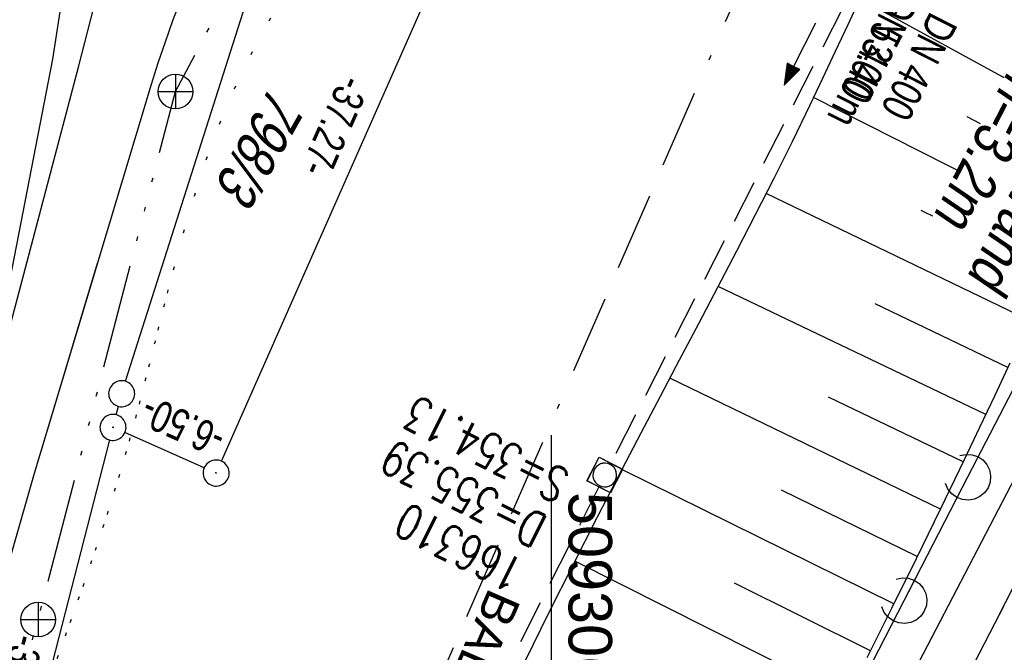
# Model space of a CAD drawing. Extents: x 509054 to 510017, y 459212 to 460305.
# Tile 5 of 63: x 509269 to 509326, y 459430 to 459466. Entities that reach past the tile are written whole.
import ezdxf

# ---------------------------------------------------------------- set-up
doc = ezdxf.new("R2010")
doc.units = 0
doc.header["$LTSCALE"] = 10
doc.header["$MEASUREMENT"] = 0
for name, pattern in [('ACAD_ISO14W100', [25.5, 12, -3, 0.5, -3, 0.5, -3, 0.5, -3]), ('ACAD_ISO16W100', [73, 15, -6.5, 15, -6.5, 15, -7, 1, -7]), ('LT00', [0]), ('LT07', [0.22, 0.02, -0.2]), ('STRICHLINIE2', [0.375, 0.25, -0.125])]:
    doc.linetypes.add(name, pattern=pattern)
doc.layers.get('0').update_dxf_attribs({"linetype": 'LT00'})
for name, color, linetype in [('--EK_FBR', 1, 'LT00'), ('--EK_Halt-Pfeil', 4, 'LT00'), ('--EK_Haltung', 7, 'STRICHLINIE2'), ('--EK_Haltung-Text', 140, 'LT00'), ('--EK_Schacht-Text', 5, 'LT00'), ('--EL_DFK_AB_L', 21, 'LT00'), ('--EL_DFK_AB_P', 7, 'LT00'), ('--EL_Halt-Pfeil', 4, 'LT00'), ('--EL_Haltung', 182, 'STRICHLINIE2'), ('--EL_Haltung-Text', 182, 'LT00'), ('ABSTAND', 8, 'LT00'), ('BAB-KABEL', 220, 'ACAD_ISO16W100'), ('BAB-KABEL_TEXT', 221, 'Continuous'), ('DFK_AB_L', 21, 'LT00'), ('DFK_AB_P', 7, 'LT00'), ('DFK_FLUR_NR', 250, 'LT00'), ('DFK_GZPKT', 250, 'LT00'), ('DFK_KATASTER', 250, 'LT00'), ('LS-WAND_TEXT', 11, 'Continuous'), ('TELEKOM', 210, 'ACAD_ISO14W100'), ('TELEKOM_TEXT', 210, 'Continuous'), ('V110_AFBR_BAB', 250, 'LT00'), ('V110_BOESCH', 250, 'LT00'), ('V110_BOSCHUNG', 250, 'LT00'), ('V110_GEHOELZ', 250, 'LT07'), ('V110_KA_MULD', 182, 'LT00'), ('V110_LAERM', 11, 'LT00'), ('V110_LD_MARK', 250, 'LT00'), ('V111_AFBR_BAB', 250, 'LT00'), ('V111_BOESCH', 250, 'LT00'), ('V111_BOSCHUNG', 250, 'LT00'), ('V111_GEHOELZ', 250, 'LT07'), ('V111_KA_MULD', 182, 'LT00'), ('V111_LAERM', 11, 'LT00'), ('V111_LD_MARK', 250, 'LT00'), ('V111_RASTER', 250, 'LT00')]:
    doc.layers.add(name, color=color, linetype=linetype)
doc.styles.add('Beschrift', font='ARIAL.TTF')
doc.styles.add('Haltungsbeschriftung', font='ARIAL.TTF', dxfattribs={"width": 0.75})
doc.styles.add('schachtbeschriftung', font='romans.shx', dxfattribs={"width": 0.75, "height": 2})
doc.styles.get("Standard").update_dxf_attribs({"font": 'ARIAL.TTF'})

# ---------------------------------------------------------------- blocks, each defined once
blk = doc.blocks.new('SYMB7010')
at = {"color": 0, "linetype": 'ByBlock'}
for points in [[(-0.031408, 0.499213), (-0.093728, 0.49134), (-0.15457, 0.475719), (-0.212975, 0.452595), (-0.268021, 0.422333), (-0.31884, 0.385411), (-0.36463, 0.342411), (-0.40467, 0.29401), (-0.438329, 0.240973), (-0.465074, 0.184136), (-0.484486, 0.124395), (-0.496256, 0.062692), (-0.5002, 0)], [(0.5002, 0), (0.496256, 0.062692), (0.484485, 0.124395), (0.465074, 0.184136), (0.438329, 0.240973), (0.40467, 0.29401), (0.36463, 0.342411), (0.31884, 0.385411), (0.268021, 0.422333), (0.212975, 0.452595), (0.15457, 0.475719), (0.093728, 0.49134), (0.031408, 0.499213), (-0.031408, 0.499213)], [(-0.5002, 0), (-0.496256, -0.062692), (-0.484486, -0.124395), (-0.465075, -0.184136), (-0.438329, -0.240973), (-0.404671, -0.29401), (-0.36463, -0.342411), (-0.31884, -0.385411), (-0.268021, -0.422333), (-0.212975, -0.452595), (-0.154571, -0.475719), (-0.093728, -0.49134), (-0.031408, -0.499213), (0.031408, -0.499213)], [(0.031408, -0.499213), (0.093728, -0.491341), (0.15457, -0.475719), (0.212975, -0.452595), (0.268021, -0.422333), (0.31884, -0.385411), (0.36463, -0.342411), (0.404671, -0.294011), (0.438329, -0.240974), (0.465075, -0.184136), (0.484486, -0.124395), (0.496256, -0.062692), (0.500201, 0)]]:
    blk.add_lwpolyline(points, dxfattribs=at)
blk = doc.blocks.new('SYMB0003')
at = {"color": 0, "linetype": 'ByBlock'}
for p, q in [((-0.015712, 0), (0.010166, 0.012015)), ((0, -0.021257), (-0.015712, 0)), ((0.010166, 0.012015), (0, -0.021257))]:
    blk.add_line(p, q, dxfattribs=at)
for points in [[(-0.031395, 0.499013), (-0.093691, 0.491144), (-0.154509, 0.475528), (-0.21289, 0.452414), (-0.267913, 0.422164), (-0.318712, 0.385257), (-0.364484, 0.342274), (-0.404509, 0.293893), (-0.438154, 0.240877), (-0.464888, 0.184062), (-0.484292, 0.124345), (-0.496058, 0.062667), (-0.5, 0)], [(0.5, 0), (0.496057, 0.062667), (0.484292, 0.124345), (0.464888, 0.184062), (0.438153, 0.240877), (0.404509, 0.293893), (0.364484, 0.342274), (0.318712, 0.385257), (0.267913, 0.422164), (0.21289, 0.452414), (0.154509, 0.475528), (0.093691, 0.491144), (0.031395, 0.499013), (-0.031395, 0.499013)], [(-0.5, 0), (-0.496058, -0.062667), (-0.484292, -0.124345), (-0.464888, -0.184062), (-0.438154, -0.240877), (-0.404509, -0.293893), (-0.364485, -0.342274), (-0.318712, -0.385257), (-0.267914, -0.422164), (-0.21289, -0.452414), (-0.154509, -0.475529), (-0.093691, -0.491144), (-0.031395, -0.499014), (0.031395, -0.499014)], [(0.031395, -0.499014), (0.093691, -0.491144), (0.154509, -0.475529), (0.21289, -0.452414), (0.267914, -0.422164), (0.318712, -0.385257), (0.364485, -0.342274), (0.404509, -0.293893), (0.438154, -0.240877), (0.464889, -0.184062), (0.484292, -0.124345), (0.496058, -0.062667), (0.5, 0)]]:
    blk.add_lwpolyline(points, dxfattribs=at)
blk = doc.blocks.new('SYMB7122')
at = {"color": 0, "linetype": 'ByBlock'}
for points in [[(-0.109975, -0.002365), (-0.106745, 0.026562), (-0.096041, 0.053629), (-0.078613, 0.076941), (-0.055681, 0.094866), (-0.028851, 0.106149), (0, 0.11)], [(0, 0.11), (0.028851, 0.106149), (0.055681, 0.094866), (0.078613, 0.076941), (0.096041, 0.053629), (0.106745, 0.026562), (0.109975, -0.002365)], [(-0.075234, -0.080249), (-0.093647, -0.057708), (-0.105504, -0.031126), (-0.109975, -0.002365)], [(0.109975, -0.002365), (0.105504, -0.031126), (0.093647, -0.057708), (0.075234, -0.080249)]]:
    blk.add_lwpolyline(points, dxfattribs=at)
blk = doc.blocks.new('SYMB1210')
at = {"color": 0, "linetype": 'ByBlock'}
blk.add_line((0.018815, -0.179014), (0.055623, -0.17119), dxfattribs=at)
for points in [[(-0.2, -0.2), (-0.2, 0.2), (0.2, 0.2), (0.2, -0.2), (-0.2, -0.2)], [(0.018815, 0.179014), (-0.018815, 0.179014), (-0.055623, 0.17119), (-0.09, 0.155885), (-0.120444, 0.133766), (-0.145623, 0.105801), (-0.164438, 0.073213), (-0.176067, 0.037424), (-0.18, 0)], [(0.18, 0), (0.176067, 0.037424), (0.164438, 0.073213), (0.145623, 0.105801), (0.120444, 0.133766), (0.09, 0.155885), (0.055623, 0.17119), (0.018815, 0.179014)], [(-0.18, 0), (-0.176067, -0.037424), (-0.164438, -0.073213), (-0.145623, -0.105801), (-0.120444, -0.133766), (-0.09, -0.155885), (-0.055623, -0.17119), (-0.018815, -0.179014), (0.018815, -0.179014)], [(0.055623, -0.17119), (0.09, -0.155885), (0.120444, -0.133766), (0.145623, -0.105801), (0.164438, -0.073213), (0.176067, -0.037424), (0.18, 0)]]:
    blk.add_lwpolyline(points, dxfattribs=at)
blk = doc.blocks.new('SYMB0070')
at = {"color": 0, "linetype": 'ByBlock'}
for p, q in [((-0.5, 0), (0.2, 0)), ((0.5, 0), (0.2, 0.1)), ((0.2, 0.1), (0.2, 0)), ((0.468, 0), (0.21, 0.086)), ((0.21, 0.086), (0.21, -0.086)), ((0.21, -0.086), (0.468, 0)), ((0.22, -0.072), (0.437, 0)), ((0.23, -0.058), (0.405, 0)), ((0.24, -0.045), (0.374, 0)), ((0.342, 0), (0.25, 0.031)), ((0.25, 0.031), (0.25, -0.031)), ((0.25, -0.031), (0.342, 0)), ((0.26, -0.017), (0.31, 0)), ((0.27, -0.003), (0.279, 0))]:
    blk.add_line(p, q, dxfattribs=at)
for points in [[(0.2, 0), (0.2, -0.1), (0.5, 0)], [(0.437, 0), (0.22, 0.072), (0.22, -0.072)], [(0.405, 0), (0.23, 0.058), (0.23, -0.058)], [(0.374, 0), (0.24, 0.045), (0.24, -0.045)], [(0.31, 0), (0.26, 0.017), (0.26, -0.017)], [(0.279, 0), (0.27, 0.003), (0.27, -0.003)]]:
    blk.add_lwpolyline(points, dxfattribs=at)

msp = doc.modelspace()

# ---------------------------------------------------------------- linework, layer by layer
at = {"layer": '--EK_FBR'}
for points in [[(509290.812, 459365.578), (509299.419, 459384.344), (509309.451, 459405.586), (509319.518, 459426.169), (509329.101, 459444.593), (509331.688, 459449.582), (509341.723, 459468.614), (509344.272, 459473.293), (509352.927, 459489.096), (509359, 459500.228), (509365.247, 459511.561), (509367.571, 459515.684), (509370.027, 459520.185), (509373.447, 459526.267), (509381.264, 459540.261), (509388.966, 459553.967), (509398.005, 459570.088)], [(509268.87, 459435.397), (509269.555, 459437.823), (509270.255, 459440.245), (509270.972, 459442.662), (509276.988, 459462.638), (509277.374, 459463.867), (509277.786, 459465.088), (509278.218, 459466.303), (509278.666, 459467.512)], [(509254.374, 459386.116), (509254.774, 459387.19), (509255.555, 459389.383), (509256.309, 459391.587), (509257.037, 459393.8), (509257.745, 459396.019), (509258.435, 459398.245), (509259.111, 459400.475), (509259.776, 459402.708), (509260.834, 459406.318), (509261.874, 459409.932), (509262.898, 459413.55), (509263.905, 459417.172), (509264.899, 459420.798), (509265.559, 459423.232), (509266.215, 459425.666), (509266.871, 459428.101), (509267.531, 459430.535), (509268.196, 459432.967), (509268.87, 459435.397), (509269.555, 459437.823), (509270.255, 459440.245), (509270.972, 459442.662), (509273.885, 459452.336)], [(509290.812, 459365.578), (509299.419, 459384.344), (509309.451, 459405.586), (509319.518, 459426.169), (509323.37, 459433.575)]]:
    msp.add_lwpolyline(points, dxfattribs=at)
at = {"layer": '--EK_Haltung'}
msp.add_line((509302.744, 459439.464), (509280.882, 459396.169), dxfattribs=at)
at = {"layer": '--EL_DFK_AB_L'}
for p, q in [((509281.013, 459440.935), (509295.477, 459473.654)), ((509280.024, 459440.553), (509275.456, 459442.576)), ((509266.366, 459410.085), (509274.584, 459442.154))]:
    msp.add_line(p, q, dxfattribs=at)
at = {"layer": '--EL_Haltung'}
msp.add_line((509302.744, 459439.464), (509280.882, 459396.169), dxfattribs=at)
at = {"layer": 'BAB-KABEL', "ltscale": 0.03, "flags": 128}
msp.add_lwpolyline([(509756.483, 460164.921), (509747.182, 460153.37), (509734.689, 460137.244), (509730.907, 460132.09), (509733.129, 460114.536), (509731.409, 460108.008), (509724.523, 460095.604), (509711.28, 460076.685), (509698.025, 460055.678), (509688.568, 460043.653), (509672.718, 460022.088), (509664.467, 460011.266), (509651.04, 459989.759), (509640.382, 459973.096), (509628.843, 459955.498), (509618.698, 459940.552), (509581.789, 459885.116), (509566.288, 459862.507), (509548.446, 459837.862), (509521.661, 459802.421), (509508.018, 459785.379), (509484.638, 459767.233), (509465.746, 459752.551), (509478.238, 459736.448), (509483.937, 459724.142), (509476.568, 459711.775), (509463.243, 459689.908), (509453.703, 459672.981), (509444.321, 459655.82), (509438.096, 459644.673), (509430.158, 459631.549), (509426.037, 459631.795), (509415.741, 459631.611), (509407.454, 459627.741), (509394.402, 459620.945), (509385.21, 459598.169), (509379.328, 459586.045), (509371.381, 459571.601), (509340.84, 459514.202), (509327.412, 459490.839), (509320.978, 459490.839), (509314.627, 459476.818), (509274.625, 459384.823), (509271.134, 459376.67)], dxfattribs=at)
at = {"layer": 'DFK_AB_L'}
for p, q in [((509281.013, 459440.935), (509295.477, 459473.654)), ((509280.024, 459440.553), (509275.456, 459442.576)), ((509266.366, 459410.085), (509274.584, 459442.154))]:
    msp.add_line(p, q, dxfattribs=at)
at = {"layer": 'DFK_KATASTER'}
for p, q in [((509275.498, 459445.535), (509283.073, 459469.366)), ((509274.957, 459443.606), (509275.083, 459444.094))]:
    msp.add_line(p, q, dxfattribs=at)
at = {"layer": 'TELEKOM', "ltscale": 0.05, "flags": 128}
msp.add_lwpolyline([(509255.414, 459385.53), (509261.944, 459402.433), (509270.462, 459431.809), (509278.366, 459462.214), (509290.191, 459484.55), (509319.551, 459490.194)], dxfattribs=at)
at = {"layer": 'TELEKOM_TEXT'}
for p, q in [((509278.366, 459463.214), (509278.366, 459461.214)), ((509277.366, 459462.214), (509279.366, 459462.214)), ((509270.462, 459432.809), (509270.462, 459430.809)), ((509269.462, 459431.809), (509271.462, 459431.809))]:
    msp.add_line(p, q, dxfattribs=at)
for centre in [(509278.366, 459462.214), (509270.462, 459431.809)]:
    msp.add_circle(centre, 1, dxfattribs=at)
at = {"layer": 'V110_AFBR_BAB'}
for points in [[(509290.812, 459365.578), (509299.419, 459384.344), (509309.451, 459405.586), (509319.518, 459426.169), (509329.101, 459444.593), (509331.688, 459449.582), (509341.723, 459468.614), (509344.272, 459473.293), (509352.927, 459489.096), (509359, 459500.228), (509365.247, 459511.561), (509367.571, 459515.684), (509370.027, 459520.185), (509373.447, 459526.267), (509381.264, 459540.261), (509388.966, 459553.967), (509398.005, 459570.088)], [(509268.87, 459435.397), (509269.555, 459437.823), (509270.255, 459440.245), (509270.972, 459442.662), (509276.988, 459462.638), (509277.374, 459463.867), (509277.786, 459465.088), (509278.218, 459466.303), (509278.666, 459467.512)]]:
    msp.add_lwpolyline(points, dxfattribs=at)
at = {"layer": 'V110_BOESCH'}
for points in [[(509317.786, 459467.61), (509317.066, 459466.062), (509316.345, 459464.515), (509315.62, 459462.969), (509314.885, 459461.425), (509313.861, 459459.32), (509312.814, 459457.219), (509311.748, 459455.122), (509310.667, 459453.026), (509309.575, 459450.932), (509308.474, 459448.839), (509307.37, 459446.745), (509306.265, 459444.651), (509305.163, 459442.555), (509304.068, 459440.457), (509302.646, 459437.701), (509301.241, 459434.939), (509299.849, 459432.173), (509298.471, 459429.402)], [(509326.409, 459446.573), (509325.531, 459444.719), (509324.653, 459442.865), (509323.771, 459441.012), (509322.394, 459438.153), (509321.001, 459435.302), (509319.595, 459432.456), (509318.178, 459429.615)]]:
    msp.add_lwpolyline(points, dxfattribs=at)
at = {"layer": 'V110_BOSCHUNG'}
for p, q in [((509332.797, 459459.312), (509317.769, 459467.573)), ((509330.143, 459454.26), (509315.098, 459461.87)), ((509331.454, 459456.81), (509323.944, 459460.757)), ((509327.573, 459449.017), (509312.372, 459456.346)), ((509328.851, 459451.657), (509321.299, 459455.373)), ((509325.011, 459443.621), (509309.604, 459450.989)), ((509326.295, 459446.332), (509318.643, 459449.992)), ((509322.403, 459438.173), (509306.825, 459445.713)), ((509323.717, 459440.9), (509315.965, 459444.622)), ((509319.729, 459432.727), (509304.067, 459440.457)), ((509321.075, 459435.453), (509313.257, 459439.267)), ((509317.015, 459427.301), (509301.361, 459435.177)), ((509318.373, 459430.006), (509310.542, 459433.916))]:
    msp.add_line(p, q, dxfattribs=at)
at = {"layer": 'V110_GEHOELZ', "flags": 128}
msp.add_lwpolyline([(509337.081, 459466.487), (509342.185, 459483.269), (509327.916, 459484.844), (509326.877, 459484.934), (509325.839, 459484.978), (509324.8, 459484.983), (509323.761, 459484.957), (509322.721, 459484.907), (509321.68, 459484.84), (509320.636, 459484.764), (509319.591, 459484.686), (509318.542, 459484.613), (509317.489, 459484.553), (509316.433, 459484.513), (509315.373, 459484.5), (509314.39, 459484.516), (509313.404, 459484.554), (509312.417, 459484.606), (509311.43, 459484.666), (509310.446, 459484.724), (509309.465, 459484.774), (509308.489, 459484.808), (509307.52, 459484.818), (509306.559, 459484.798), (509305.607, 459484.739), (509304.667, 459484.634), (509303.739, 459484.476), (509302.826, 459484.256), (509301.919, 459483.967), (509301.028, 459483.613), (509300.153, 459483.202), (509299.294, 459482.74), (509298.449, 459482.232), (509297.621, 459481.684), (509296.807, 459481.104), (509296.008, 459480.496), (509295.224, 459479.868), (509293.554, 459478.436), (509291.956, 459476.937), (509290.433, 459475.375), (509288.985, 459473.752), (509287.616, 459472.073), (509286.326, 459470.34), (509285.119, 459468.556), (509283.996, 459466.726), (509282.96, 459464.853), (509282.011, 459462.939), (509281.153, 459460.989), (509280.592, 459459.567), (509280.074, 459458.128), (509279.592, 459456.676), (509279.142, 459455.212), (509278.717, 459453.738), (509278.314, 459452.254), (509277.925, 459450.764), (509277.546, 459449.268), (509277.171, 459447.769), (509276.796, 459446.267), (509276.413, 459444.766), (509276.018, 459443.266), (509275.606, 459441.768), (509275.059, 459439.899), (509274.481, 459438.036), (509273.876, 459436.182), (509273.248, 459434.337), (509272.603, 459432.501), (509271.944, 459430.673), (509271.277, 459428.855), (509270.605, 459427.047), (509269.934, 459425.249), (509269.269, 459423.461), (509268.612, 459421.685), (509267.97, 459419.919), (509267.495, 459418.583), (509267.032, 459417.248), (509266.586, 459415.909), (509266.157, 459414.558), (509265.75, 459413.191), (509265.365, 459411.802), (509265.006, 459410.385), (509264.674, 459408.934), (509264.374, 459407.444), (509264.106, 459405.908), (509263.873, 459404.321), (509263.827, 459403.943), (509263.798, 459403.572), (509263.804, 459403.218), (509263.861, 459402.893), (509263.983, 459402.606), (509264.18, 459402.367), (509264.44, 459402.167), (509264.746, 459401.997), (509265.08, 459401.848), (509265.426, 459401.711), (509266.195, 459401.416), (509266.94, 459401.138), (509267.667, 459400.877), (509268.385, 459400.635), (509269.098, 459400.411), (509269.814, 459400.206), (509270.541, 459400.021), (509271.303, 459399.849), (509272.078, 459399.69), (509272.862, 459399.536), (509273.649, 459399.379), (509274.436, 459399.209), (509275.218, 459399.02), (509275.99, 459398.802), (509276.748, 459398.548), (509277.486, 459398.249), (509278.202, 459397.898), (509278.889, 459397.485), (509279.544, 459397.004), (509279.922, 459396.676), (509280.275, 459396.32), (509280.594, 459395.941), (509280.866, 459395.538), (509281.082, 459395.114), (509281.231, 459394.672), (509281.308, 459394.187), (509281.315, 459393.688), (509281.268, 459393.179), (509281.182, 459392.665), (509281.073, 459392.151), (509280.729, 459390.734), (509280.339, 459389.346), (509279.906, 459387.984), (509279.435, 459386.645), (509278.932, 459385.326), (509278.399, 459384.025), (509277.843, 459382.737), (509277.266, 459381.461), (509276.674, 459380.193), (509276.071, 459378.93), (509275.462, 459377.669), (509274.851, 459376.408), (509274.242, 459375.143), (509274.158, 459374.965)], dxfattribs=at)
at = {"layer": 'V110_LAERM'}
for p, q in [((509327.637, 459447.121), (509323.971, 459440.01)), ((509323.971, 459440.01), (509320.305, 459432.9)), ((509320.305, 459432.9), (509316.639, 459425.789))]:
    msp.add_line(p, q, dxfattribs=at)
at = {"layer": 'V110_LD_MARK'}
for points in [[(509267.546, 459443.852), (509272.809, 459463.707), (509277.261, 459481.034)], [(509273.797, 459480.342), (509271.291, 459464.085), (509267.348, 459443.888)], [(509326.734, 459433.946), (509325.531, 459431.602), (509324.334, 459429.254), (509323.14, 459426.905), (509321.947, 459424.555), (509320.673, 459422.048), (509319.399, 459419.541), (509318.126, 459417.033), (509316.858, 459414.523), (509315.595, 459412.01), (509314.34, 459409.494), (509313.094, 459406.973), (509311.859, 459404.447), (509309.813, 459400.186), (509307.803, 459395.908), (509305.829, 459391.613), (509303.889, 459387.302), (509301.983, 459382.976), (509300.539, 459379.638), (509299.112, 459376.292), (509297.701, 459372.939), (509296.304, 459369.581), (509294.919, 459366.218), (509293.938, 459363.816)]]:
    msp.add_lwpolyline(points, dxfattribs=at)
at = {"layer": 'V111_AFBR_BAB'}
for points in [[(509254.374, 459386.116), (509254.774, 459387.19), (509255.555, 459389.383), (509256.309, 459391.587), (509257.037, 459393.8), (509257.745, 459396.019), (509258.435, 459398.245), (509259.111, 459400.475), (509259.776, 459402.708), (509260.834, 459406.318), (509261.874, 459409.932), (509262.898, 459413.55), (509263.905, 459417.172), (509264.899, 459420.798), (509265.559, 459423.232), (509266.215, 459425.666), (509266.871, 459428.101), (509267.531, 459430.535), (509268.196, 459432.967), (509268.87, 459435.397), (509269.555, 459437.823), (509270.255, 459440.245), (509270.972, 459442.662), (509273.885, 459452.336)], [(509290.812, 459365.578), (509299.419, 459384.344), (509309.451, 459405.586), (509319.518, 459426.169), (509323.37, 459433.575)]]:
    msp.add_lwpolyline(points, dxfattribs=at)
at = {"layer": 'V111_BOESCH'}
for points in [[(509304.258, 459440.821), (509304.068, 459440.457), (509302.646, 459437.701), (509301.241, 459434.939), (509299.85, 459432.173), (509298.471, 459429.402)], [(509320.657, 459434.604), (509319.595, 459432.456), (509318.178, 459429.615)]]:
    msp.add_lwpolyline(points, dxfattribs=at)
at = {"layer": 'V111_BOSCHUNG'}
for p, q in [((509319.73, 459432.727), (509304.067, 459440.457)), ((509317.015, 459427.301), (509301.361, 459435.177)), ((509318.374, 459430.006), (509310.542, 459433.916))]:
    msp.add_line(p, q, dxfattribs=at)
at = {"layer": 'V111_GEHOELZ', "flags": 128}
msp.add_lwpolyline([(509277.935, 459450.801), (509277.925, 459450.764), (509277.546, 459449.268), (509277.171, 459447.769), (509276.796, 459446.267), (509276.413, 459444.766), (509276.019, 459443.266), (509275.606, 459441.768), (509275.06, 459439.898), (509274.481, 459438.036), (509273.876, 459436.182), (509273.248, 459434.337), (509272.603, 459432.501), (509271.944, 459430.673), (509271.277, 459428.855), (509270.605, 459427.047), (509269.935, 459425.249), (509269.269, 459423.461), (509268.612, 459421.684), (509267.97, 459419.919), (509267.495, 459418.583), (509267.032, 459417.248), (509266.586, 459415.909), (509266.157, 459414.558), (509265.75, 459413.191), (509265.365, 459411.802), (509265.006, 459410.385), (509264.674, 459408.934), (509264.374, 459407.444), (509264.106, 459405.908), (509263.873, 459404.321), (509263.827, 459403.943), (509263.798, 459403.572), (509263.804, 459403.218), (509263.861, 459402.893), (509263.983, 459402.606), (509264.18, 459402.367), (509264.44, 459402.167), (509264.746, 459401.997), (509265.08, 459401.848), (509265.426, 459401.711), (509266.195, 459401.416), (509266.94, 459401.138), (509267.667, 459400.877), (509268.385, 459400.635), (509269.098, 459400.411), (509269.815, 459400.206), (509270.541, 459400.021), (509271.303, 459399.849), (509272.078, 459399.69), (509272.862, 459399.536), (509273.65, 459399.379), (509274.436, 459399.209), (509275.218, 459399.02), (509275.99, 459398.802), (509276.748, 459398.548), (509277.487, 459398.249), (509278.202, 459397.898), (509278.889, 459397.485), (509279.544, 459397.004), (509279.922, 459396.675), (509280.275, 459396.32), (509280.594, 459395.941), (509280.866, 459395.538), (509281.082, 459395.114), (509281.231, 459394.672), (509281.309, 459394.187), (509281.315, 459393.688), (509281.268, 459393.179), (509281.182, 459392.665), (509281.073, 459392.151), (509280.729, 459390.734), (509280.339, 459389.346), (509279.906, 459387.984), (509279.435, 459386.645), (509278.932, 459385.326), (509278.399, 459384.025), (509277.843, 459382.737), (509277.266, 459381.461), (509276.674, 459380.193), (509276.072, 459378.93), (509275.462, 459377.669), (509274.851, 459376.408), (509274.242, 459375.143), (509274.158, 459374.965)], dxfattribs=at)
at = {"layer": 'V111_LAERM'}
for p, q in [((509321.098, 459434.437), (509320.305, 459432.9)), ((509320.305, 459432.9), (509316.639, 459425.789))]:
    msp.add_line(p, q, dxfattribs=at)
at = {"layer": 'V111_LD_MARK'}
for points in [[(509264.79, 459433.468), (509267.546, 459443.852), (509270.169, 459453.745)], [(509326.027, 459432.568), (509325.531, 459431.602), (509324.334, 459429.254), (509323.14, 459426.905), (509321.947, 459424.555), (509320.673, 459422.048), (509319.399, 459419.541), (509318.126, 459417.033), (509316.858, 459414.523), (509315.595, 459412.01), (509314.34, 459409.494), (509313.094, 459406.973), (509311.859, 459404.447), (509309.813, 459400.186), (509307.803, 459395.908), (509305.829, 459391.613), (509303.889, 459387.302), (509301.983, 459382.976), (509300.539, 459379.638), (509299.112, 459376.292), (509297.701, 459372.939), (509296.304, 459369.581), (509294.919, 459366.218), (509293.938, 459363.816)]]:
    msp.add_lwpolyline(points, dxfattribs=at)
at = {"layer": 'V111_RASTER'}
msp.add_line((509300, 459442.435), (509300, 459425.235), dxfattribs=at)

# ---------------------------------------------------------------- block references
at = {"layer": '--EK_Halt-Pfeil', "xscale": 4.000000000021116, "yscale": 4, "zscale": 4, "rotation": 243.0018499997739}
msp.add_blockref('SYMB0070', (509314.311, 459464.376), dxfattribs=at)
at = {"layer": '--EL_DFK_AB_P', "xscale": 1.500000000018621, "yscale": 1.5, "zscale": 1.5, "rotation": 264.7377099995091}
for p in [(509274.77, 459442.879), (509280.71, 459440.25)]:
    msp.add_blockref('SYMB0003', p, dxfattribs=at)
at = {"layer": '--EL_Halt-Pfeil', "xscale": 4.000000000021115, "yscale": 4, "zscale": 4, "rotation": 243.0018499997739}
msp.add_blockref('SYMB0070', (509314.311, 459464.376), dxfattribs=at)
at = {"layer": 'DFK_AB_P', "xscale": 1.500000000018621, "yscale": 1.5, "zscale": 1.5, "rotation": 264.7377099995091}
for p in [(509274.77, 459442.879), (509280.71, 459440.25)]:
    msp.add_blockref('SYMB0003', p, dxfattribs=at)
at = {"layer": 'DFK_GZPKT', "xscale": 1.500000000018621, "yscale": 1.5, "zscale": 1.5, "rotation": 264.7377099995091}
msp.add_blockref('SYMB7010', (509275.27, 459444.819), dxfattribs=at)
at = {"layer": 'V110_KA_MULD', "xscale": 3.799999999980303, "yscale": 3.799999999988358, "zscale": 3.8, "rotation": 242.720763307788}
msp.add_blockref('SYMB1210', (509303.082, 459440.133), dxfattribs=at)
at = {"layer": 'V110_LAERM', "xscale": 12.0000000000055, "yscale": 12, "zscale": 12, "rotation": 242.7226599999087}
for p in [(509323.971, 459440.01), (509320.305, 459432.9)]:
    msp.add_blockref('SYMB7122', p, dxfattribs=at)
at = {"layer": 'V111_KA_MULD', "xscale": 3.799999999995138, "yscale": 3.799999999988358, "zscale": 3.8, "rotation": 243.0288198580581}
msp.add_blockref('SYMB1210', (509303.082, 459440.133), dxfattribs=at)
at = {"layer": 'V111_LAERM', "xscale": 11.99999999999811, "yscale": 12, "zscale": 12, "rotation": 242.722760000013}
msp.add_blockref('SYMB7122', (509320.305, 459432.9), dxfattribs=at)

# ---------------------------------------------------------------- texts
at = {"layer": '--EK_Schacht-Text', "style": 'schachtbeschriftung', "width": 0.75}
for s, p in [('S=354.13', (509301.182, 459440.253)), ('D=355.39', (509299.883, 459437.682)), ('166310', (509298.585, 459435.111))]:
    msp.add_text(s, height=2, rotation=-206.7929, dxfattribs=at).set_placement(p)
at = {"layer": 'ABSTAND', "width": 0.75}
for s, rotation, p in [(' -37.27-', -113.8488, (509288.148, 459463.753)), (' -6.50-', -203.8819, (509281.857, 459442.566)), (' -34.60-', -104.3722, (509269.179, 459431.582))]:
    msp.add_text(s, height=1.8, rotation=rotation, dxfattribs=at).set_placement(p)
at = {"layer": 'BAB-KABEL_TEXT', "insert": (509293.691, 459427.451), "char_height": 2, "attachment_point": 8, "rotation": 246.5107, "style": 'Beschrift'}
msp.add_mtext('BAB-Kabel', dxfattribs=at)
at = {"layer": 'DFK_FLUR_NR', "oblique": 13.754, "width": 0.75}
msp.add_text('798/3', height=2.5, rotation=240.5925, dxfattribs=at).set_placement((509283.854, 459462.616))
at = {"layer": 'V111_RASTER', "width": 0.979}
msp.add_text(' 509300', height=2.5, rotation=-89.9998, dxfattribs=at).set_placement((509301, 459440.109))

# ---------------------------------------------------------------- next in the draw order: texts
at = {"layer": 'LS-WAND_TEXT', "insert": (509326.266, 459463.452), "char_height": 2.5, "attachment_point": 7, "rotation": 242.7244, "line_spacing_factor": 0.8, "style": 'Beschrift', "bg_fill": 3, "box_fill_scale": 1, "bg_fill_color": 256, "bg_fill_transparency": 7190816}
msp.add_mtext('{\\Q7;\\W0.8;LS-Wand\\Ph=3.2m}', dxfattribs=at)

# ---------------------------------------------------------------- next in the draw order: linework, layer by layer
at = {"layer": '--EK_Haltung'}
msp.add_line((509326.982, 459487.041), (509303.423, 459440.802), dxfattribs=at)
at = {"layer": '--EL_Haltung'}
msp.add_line((509326.982, 459487.041), (509303.423, 459440.802), dxfattribs=at)

# ---------------------------------------------------------------- next in the draw order: texts
at = {"layer": '--EK_Haltung-Text', "style": 'Haltungsbeschriftung', "width": 0.75}
for s, p in [('3.7‰ 53.40m', (509320.979, 459470.855)), ('BR DN 400', (509323.26, 459469.693))]:
    msp.add_text(s, height=1.8, rotation=-116.9981, dxfattribs=at).set_placement(p)
at = {"layer": '--EL_Haltung-Text', "style": 'Haltungsbeschriftung', "width": 0.75}
msp.add_text('BR DN 400', height=1.8, rotation=-116.9981, dxfattribs=at).set_placement((509320.979, 459470.855))

doc.saveas('drawing.dxf')
